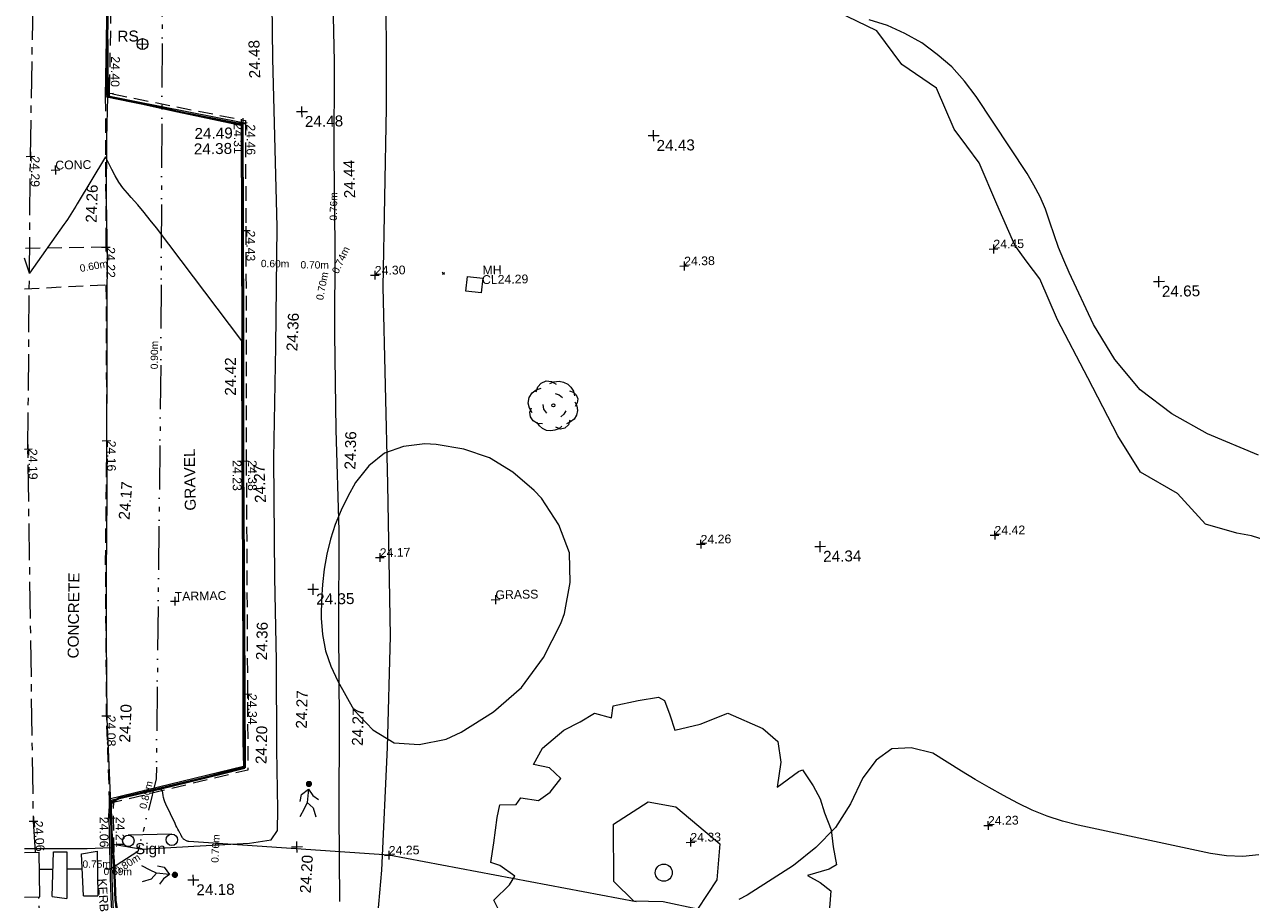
# Model space of a CAD drawing. Header units: millimetres. Extents: x -290717 to 520720, y -88450 to 287762.
# Tile 4 of 197: x -284629 to -242672, y -22252 to 7672. Entities that reach past the tile are written whole.
import ezdxf

# ---------------------------------------------------------------- set-up
doc = ezdxf.new("R2010")
doc.units = ezdxf.units.MM
for name, pattern in [('IMPORT-CENTER _6_', [2000, 1250, -250, 250, -250]), ('IMPORT-DASHED _2_', [750, 500, -250]), ('IMPORT-UG_EIR_QLB2 _2_', [2750, 1500, -300, 0, -300, 150, -300, 0, -200]), ('IMPORT-UG_ELEC_LV_QLB2 _2_', [2700, 1500, -300, 0, -250, 150, -300, 0, -200]), ('IMPORT-UG_ELEC_STREET LIGHTING_QLB2 _2_', [2700, 1500, -300, 0, -250, 150, -300, 0, -200])]:
    doc.linetypes.add(name, pattern=pattern)
for name, color, linetype, lineweight, true_color in [('00_TOPO_FOOTPATH', 7, 'Continuous', 9, 0xa50000), ('00_TOPO_FURN_SIGN', 7, 'Continuous', 9, 0x666666), ('00_TOPO_KERB_BOTTOM', 1, 'Continuous', 9, 0xff0000), ('00_TOPO_KERB_TOP', 7, 'Continuous', 9, 0xa500a5), ('00_TOPO_LEVEL_SPOT', 7, 'Continuous', 9, 0x666666), ('00_TOPO_ROAD_MARKING_WHITE_CONTINUOUS', 7, 'Continuous', 9, 0x999999), ('00_TOPO_TREE', 7, 'Continuous', 9, 0x666666), ('00_TOPO_VEGETATION', 7, 'Continuous', 9, 0x52a552), ('00_UAV_FORM_LINES', 7, 'Continuous', 9, 0x666666), ('01_DTM_CONTOUR_MNR', 7, 'Continuous', 9, 0xa5a552), ('12333-PUM-2D-U-0001-C01 - Rev2_REVIT IMPORT_dwg', 7, 'Continuous', 9, 0x767676), ('CONTOURS_MINOR', 7, 'Continuous', 9, 0x00a5a5), ('KERB_BOTTOM', 7, 'Continuous', 9, 0x0000a5), ('KERB_BOTTOM_LVL', 7, 'Continuous', 9, 0x0000a5), ('KERB_BOTTOM_TXT', 7, 'Continuous', 9, 0x0000a5), ('KERB_TOP', 2, 'Continuous', 9, 0xffff00), ('KERB_TOP_LVL', 2, 'Continuous', 9, 0xffff00), ('MANHOLES', 7, 'Continuous', 9, 0xa50000), ('MANHOLES_LVL', 7, 'Continuous', 9, 0xa50000), ('MANHOLES_TXT', 7, 'Continuous', 9, 0xa50000), ('PUM-EIRCOMM-NOTES', 6, 'Continuous', 9, 0xff00ff), ('PUM-EIRCOMM-QLB2', 6, 'IMPORT-UG_EIR_QLB2 _2_', 9, 0xff00ff), ('PUM-ELECTRIC-LV-QLB2', 1, 'IMPORT-UG_ELEC_LV_QLB2 _2_', 9, 0xff0000), ('ROAD_CROWNLINE', 7, 'IMPORT-CENTER _6_', 9, 0xa500a5), ('ROAD_CROWNLINE_LVL', 7, 'Continuous', 9, 0xa500a5), ('SPOT_HEIGHTS_LVL', 7, 'Continuous', 9, 0x00a500), ('TREE', 7, 'Continuous', 9, 0x00a500)]:
    doc.layers.add(name, color=color, linetype=linetype, lineweight=lineweight, true_color=true_color)
for name, color, linetype, lineweight in [('00_TOPO_PEDASTRIAN', 7, 'Continuous', 9), ('00_TOPO_ROAD_EDGE', 7, 'Continuous', 9), ('00_TOPO_SURVEY_TEXT', 7, 'Continuous', 9), ('CHANGE_OF_SURFACE', 7, 'IMPORT-DASHED _2_', 9), ('CHANGE_OF_SURFACE_LVL', 7, 'Continuous', 9), ('GEN-TEXT', 7, 'Continuous', 9), ('Text', 7, 'Continuous', 9), ('TEXT_TXT', 7, 'Continuous', 9)]:
    doc.layers.add(name, color=color, linetype=linetype, lineweight=lineweight)
doc.styles.add('Arial_1', font='arial.ttf', dxfattribs={"height": 250})
doc.styles.add('Arial_3', font='arial.ttf', dxfattribs={"height": 300})
doc.styles.add('Swis721 Lt BT_2', font='swissl.ttf', dxfattribs={"height": 375})

# ---------------------------------------------------------------- blocks, each defined once
blk = doc.blocks.new('12333-PUM-2D-U-0001-C01 - Rev2_REVIT IMPORT_dwg_PEDESTRIAN CROSS-2077061-Site Location Plan Existing')
at = {"layer": '00_TOPO_PEDASTRIAN', "true_color": 0xe2e2e2}
blk.add_hatch(color=254, dxfattribs=at).paths.add_polyline_path([(533622146, 725538781), (533622201, 725538798), (533622251, 725538867), (533622252, 725538904), (533622237, 725538951), (533622178, 725538995), (533622111, 725539000), (533622084, 725538988), (533622034, 725538919), (533622033, 725538882), (533622048, 725538834), (533622107, 725538790), (533622122, 725538787)])
at = {"layer": '00_TOPO_PEDASTRIAN', "color": 253, "true_color": 0xaaaaaa, "flags": 128}
for points in [[(533621514, 725538961), (533621293, 725539069), (533621020, 725539218)], [(533621548, 725539208), (533621780, 725539156), (533621959, 725538913), (533621746, 725538762), (533621606, 725538580)], [(533621959, 725538913), (533621514, 725538961), (533621327, 725538758), (533621015, 725538673)]]:
    blk.add_lwpolyline(points, dxfattribs=at)
blk = doc.blocks.new('12333-PUM-2D-U-0001-C01 - Rev2_REVIT IMPORT_dwg_PEDESTRIAN CROSS-2077062-Site Location Plan Existing')
at = {"layer": '00_TOPO_PEDASTRIAN', "true_color": 0xe2e2e2}
blk.add_hatch(color=254, dxfattribs=at).paths.add_polyline_path([(533626782, 725541810), (533626837, 725541826), (533626887, 725541896), (533626888, 725541932), (533626873, 725541980), (533626831, 725542020), (533626747, 725542028), (533626705, 725542000), (533626680, 725541974), (533626672, 725541890), (533626702, 725541840), (533626753, 725541813)])
at = {"layer": '00_TOPO_PEDASTRIAN', "color": 253, "true_color": 0xaaaaaa, "flags": 128}
for points in [[(533626463, 725541327), (533626515, 725541559), (533626759, 725541738), (533626909, 725541525), (533627091, 725541385)], [(533626759, 725541738), (533626710, 725541293), (533626913, 725541106), (533626998, 725540794)], [(533626710, 725541293), (533626602, 725541072), (533626453, 725540799)]]:
    blk.add_lwpolyline(points, dxfattribs=at)
blk = doc.blocks.new('12333-PUM-2D-U-0001-C01 - Rev2_REVIT IMPORT_dwg_MSL_RoadSign_SYM-2077193-Site Location Plan Existing')
at = {"layer": '00_TOPO_FURN_SIGN', "color": 254, "true_color": 0xcccccc}
for p, q in [((-500, 0), (500, 0)), ((0, -500), (0, 500))]:
    blk.add_line(p, q, dxfattribs=at)
blk.add_circle((0, 0), 500, dxfattribs=at)
blk = doc.blocks.new('12333-PUM-2D-U-0001-C01 - Rev2_REVIT IMPORT_dwg_MSL_Sign_SYM-2077194-Site Location Plan Existing')
at = {"layer": '00_TOPO_FURN_SIGN', "color": 254, "true_color": 0xcccccc}
blk.add_line((1862, 0), (-1862, 0), dxfattribs=at)
for centre in [(-1862, -489), (1862, -489)]:
    blk.add_circle(centre, 489, dxfattribs=at)
blk = doc.blocks.new('12333-PUM-2D-U-0001-C01 - Rev2_REVIT IMPORT_dwg_MM-2077200-Site Location Plan Existing')
at = {"layer": '00_TOPO_LEVEL_SPOT', "color": 254, "true_color": 0xcccccc, "flags": 128}
for points in [[(0, -500), (0, 0), (-500, 0)], [(500, 0), (0, 0), (0, 500)]]:
    blk.add_lwpolyline(points, dxfattribs=at)
blk = doc.blocks.new('12333-PUM-2D-U-0001-C01 - Rev2_REVIT IMPORT_dwg_CONIFEROUS_TREE-2077251-Site Location Plan Existing')
at = {"layer": '00_TOPO_TREE', "color": 254, "true_color": 0xcccccc, "flags": 128}
for points in [[(-2405, -802), (-2691, -286), (-2805, 286), (-2691, 916), (-2347, 1431), (-1889, 1775), (-1317, 1947)], [(-1889, 1546), (-1718, 2118), (-1317, 2519), (-744, 2748), (-172, 2691), (344, 2347)], [(-344, 2462), (115, 2634), (687, 2691), (1202, 2576), (1660, 2347), (2004, 2004), (2290, 1546), (2405, 1031)], [(1832, 1603), (2233, 1431), (2576, 1145), (2748, 687), (2691, 229), (2462, -172)], [(-744, -859), (-1088, -401), (-1145, 115)], [(229, 1317), (687, 1145), (1031, 859)], [(2405, 344), (2634, -115), (2691, -630), (2576, -1145), (2290, -1603), (1889, -1889), (1431, -2118)], [(-1260, -2061), (-1832, -2004), (-2290, -1718), (-2576, -1260), (-2634, -744), (-2462, -229)], [(1374, -630), (1145, -1031), (802, -1317)], [(916, -2347), (573, -2634), (115, -2805), (-344, -2863), (-802, -2805), (-1260, -2576), (-1603, -2290), (-1832, -1889)], [(1832, -1718), (1660, -2233), (1260, -2576), (744, -2691), (229, -2462)]]:
    blk.add_lwpolyline(points, dxfattribs=at)
at = {"layer": '00_TOPO_TREE', "color": 254, "true_color": 0xcccccc}
blk.add_circle((0, 0), 177, dxfattribs=at)
blk = doc.blocks.new('12333-PUM-2D-U-0001-C01 - Rev2_REVIT IMPORT_dwg_MGS62954_T2_Galway_ITM_3d_Rev1-2077680-Site Location Plan Existing')
at = {"layer": '00_TOPO_FOOTPATH', "color": 254, "true_color": 0xcccccc, "flags": 128}
for points in [[(533627761, 725537883), (533627794, 725540924), (533627858, 725544010), (533627892, 725547148), (533627965, 725550566), (533627926, 725554011), (533627932, 725557283), (533627998, 725560334), (533628016, 725563374), (533628081, 725566606), (533628072, 725569706)], [(533620050, 725539980), (533621037, 725539786), (533622802, 725539857), (533624707, 725539931), (533625454, 725540029), (533625671, 725540348), (533625702, 725541066), (533625697, 725543123), (533625740, 725546158), (533625732, 725549001), (533625772, 725553071), (533625903, 725556905), (533626020, 725560989), (533625972, 725566754), (533626000, 725570509)]]:
    blk.add_lwpolyline(points, dxfattribs=at)
at = {"layer": '00_TOPO_KERB_BOTTOM', "color": 254, "true_color": 0xcccccc, "flags": 128}
blk.add_lwpolyline([(533620149, 725537604), (533620083, 725538064), (533620058, 725539226), (533619996, 725540408), (533619982, 725541162), (533619994, 725541365), (533620051, 725541453), (533620278, 725541569), (533621668, 725541880), (533623778, 725542338), (533624568, 725542526), (533624558, 725543449), (533624609, 725546504), (533624636, 725548569), (533624698, 725552812), (533624743, 725555471), (533624818, 725558672), (533624829, 725560945), (533624884, 725564464), (533622683, 725564977), (533620307, 725565533), (533620332, 725568164)], dxfattribs=at)
at = {"layer": '00_TOPO_KERB_TOP', "color": 254, "true_color": 0xcccccc, "flags": 128}
blk.add_lwpolyline([(533620174, 725537613), (533620115, 725538066), (533620089, 725539228), (533620050, 725539980), (533620028, 725540409), (533620019, 725540875), (533620014, 725541162), (533620025, 725541355), (533620073, 725541429), (533620289, 725541539), (533621680, 725541836), (533623785, 725542308), (533624602, 725542502), (533624590, 725543447), (533624641, 725546503), (533624668, 725548569), (533624729, 725552812), (533624775, 725555471), (533624850, 725558672), (533624861, 725560945), (533624916, 725564488), (533622690, 725565008), (533620339, 725565558), (533620364, 725568164)], dxfattribs=at)
at = {"layer": '00_TOPO_PEDASTRIAN', "color": 254, "true_color": 0xcccccc}
for p, q in [((533617016, 725539748), (533617513, 725539748)), ((533617513, 725538224), (533617513, 725539748)), ((533617932, 725538224), (533618008, 725539748)), ((533618008, 725539748), (533618465, 725539748)), ((533618465, 725539748), (533618427, 725538148)), ((533618961, 725539672), (533619494, 725539748)), ((533618999, 725538224), (533618961, 725539672)), ((533619494, 725539748), (533619494, 725538224)), ((533616989, 725538224), (533617513, 725538224)), ((533617932, 725538224), (533618427, 725538148)), ((533618999, 725538224), (533619494, 725538224))]:
    blk.add_line(p, q, dxfattribs=at)
at = {"layer": '00_TOPO_ROAD_EDGE', "color": 254, "true_color": 0xcccccc, "flags": 128}
blk.add_lwpolyline([(533619994, 725541365), (533619920, 725544270), (533619950, 725547070), (533619980, 725549220), (533620050, 725551880), (533620080, 725554080), (533620120, 725556010), (533620170, 725558570), (533620200, 725560040), (533620200, 725562010), (533620250, 725564130), (533620307, 725565533)], dxfattribs=at)
at = {"layer": '00_TOPO_ROAD_MARKING_WHITE_CONTINUOUS', "color": 254, "true_color": 0xcccccc, "flags": 128}
blk.add_lwpolyline([(533617018, 725539879), (533617650, 725539870), (533619160, 725539850), (533619970, 725539870)], dxfattribs=at)
at = {"layer": '00_TOPO_VEGETATION', "color": 254, "true_color": 0xcccccc, "flags": 128}
blk.add_lwpolyline([(533637146, 725538405), (533637165, 725540362), (533638365, 725541112), (533639307, 725540920), (533640788, 725539623), (533640669, 725538399), (533639992, 725537409), (533638819, 725537680), (533637822, 725537722)], close=True, dxfattribs=at)
at = {"layer": '00_UAV_FORM_LINES', "color": 254, "true_color": 0xcccccc, "flags": 128}
blk.add_lwpolyline([(533629793, 725595263), (533629787, 725592338), (533629669, 725587011), (533629581, 725583084), (533629740, 725579537), (533629912, 725578290), (533630090, 725576469), (533630108, 725575769), (533629907, 725570304), (533629828, 725564983), (533629604, 725558874), (533629648, 725552127), (533629640, 725546924), (533629473, 725543124), (533629204, 725538927), (533629004, 725536996), (533628799, 725535424), (533628297, 725533026)], dxfattribs=at)
at = {"layer": '01_DTM_CONTOUR_MNR', "color": 254, "true_color": 0xcccccc, "flags": 128}
blk.add_lwpolyline([(533660650, 725549340), (533659151, 725549841), (533658650, 725549947), (533657584, 725550274), (533656650, 725551340), (533655400, 725552090), (533654650, 725553340), (533653983, 725554673), (533653648, 725555340), (533652650, 725557340), (533652067, 725558757), (533651650, 725559340), (533651233, 725559923), (533650650, 725561340), (533650067, 725562757), (533649650, 725563340), (533649233, 725563923), (533648650, 725565340), (533647483, 725566173), (533646650, 725567340), (533645317, 725568007)], dxfattribs=at)
for name, p, xscale, yscale, zscale in [('12333-PUM-2D-U-0001-C01 - Rev2_REVIT IMPORT_dwg_MSL_RoadSign_SYM-2077193-Site Location Plan Existing', (533621529, 725567322), 0.375, 0.375, 0.375), ('12333-PUM-2D-U-0001-C01 - Rev2_REVIT IMPORT_dwg_MM-2077200-Site Location Plan Existing', (533626940, 725564910), 0.375, 0.375, 0.375), ('12333-PUM-2D-U-0001-C01 - Rev2_REVIT IMPORT_dwg_MM-2077200-Site Location Plan Existing', (533638950, 725563880), 0.375, 0.375, 0.375), ('12333-PUM-2D-U-0001-C01 - Rev2_REVIT IMPORT_dwg_MM-2077200-Site Location Plan Existing', (533656140, 725558590), 0.375, 0.375, 0.375), ('12333-PUM-2D-U-0001-C01 - Rev2_REVIT IMPORT_dwg_CONIFEROUS_TREE-2077251-Site Location Plan Existing', (533635362, 725554724), 0.3048, 0.3048, 0.3048), ('12333-PUM-2D-U-0001-C01 - Rev2_REVIT IMPORT_dwg_MM-2077200-Site Location Plan Existing', (533644400, 725549730), 0.375, 0.375, 0.375), ('12333-PUM-2D-U-0001-C01 - Rev2_REVIT IMPORT_dwg_MM-2077200-Site Location Plan Existing', (533627040, 725548570), 0.375, 0.375, 0.375), ('12333-PUM-2D-U-0001-C01 - Rev2_REVIT IMPORT_dwg_MM-2077200-Site Location Plan Existing', (533626330, 725539770), 0.375, 0.375, 0.375), ('12333-PUM-2D-U-0001-C01 - Rev2_REVIT IMPORT_dwg_MM-2077200-Site Location Plan Existing', (533622770, 725538700), 0.375, 0.375, 0.375)]:
    blk.add_blockref(name, p, dxfattribs=dict(xscale=xscale, yscale=yscale, zscale=zscale))
for name in ['12333-PUM-2D-U-0001-C01 - Rev2_REVIT IMPORT_dwg_PEDESTRIAN CROSS-2077062-Site Location Plan Existing', '12333-PUM-2D-U-0001-C01 - Rev2_REVIT IMPORT_dwg_PEDESTRIAN CROSS-2077061-Site Location Plan Existing']:
    blk.add_blockref(name, (0, 0))
at = {"xscale": 0.4, "yscale": 0.4, "zscale": 0.4, "rotation": 0.3829377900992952}
blk.add_blockref('12333-PUM-2D-U-0001-C01 - Rev2_REVIT IMPORT_dwg_MSL_Sign_SYM-2077194-Site Location Plan Existing', (533621313, 725540285), dxfattribs=at)
at = {"layer": '00_TOPO_FOOTPATH', "color": 251, "true_color": 0x666666, "char_height": 375, "width": 1495.9, "attachment_point": 1, "line_spacing_factor": 1.005062, "style": 'Swis721 Lt BT_2'}
for s, insert, rotation in [('24.48', (533625160, 725566083), 90.2743), ('24.44', (533628336, 725561926), 90.39), ('24.36', (533626265, 725556745), 86.4215), ('24.36', (533628180, 725552656), 87.5759), ('24.27', (533626363, 725543825), 87.6493), ('24.27', (533628268, 725543203), 87.6493)]:
    blk.add_mtext(s, dxfattribs=dict(at, insert=insert, rotation=rotation))
at = {"layer": '00_TOPO_FURN_SIGN', "insert": (533620675, 725567790), "char_height": 375, "width": 783.57, "attachment_point": 1, "line_spacing_factor": 1.005062, "style": 'Swis721 Lt BT_2'}
blk.add_mtext('RS', dxfattribs=at)
at = {"layer": '00_TOPO_FURN_SIGN', "insert": (533620796, 725539999), "char_height": 375, "width": 1206.22, "attachment_point": 1, "rotation": 359.057, "line_spacing_factor": 1.005062, "style": 'Swis721 Lt BT_2'}
blk.add_mtext('Sign', dxfattribs=at)
at = {"layer": '00_TOPO_KERB_BOTTOM', "color": 251, "true_color": 0x666666, "insert": (533623221, 725563890), "char_height": 375, "width": 1495.9, "attachment_point": 1, "line_spacing_factor": 1.005062, "style": 'Swis721 Lt BT_2'}
blk.add_mtext('24.38', dxfattribs=at)
at = {"layer": '00_TOPO_KERB_BOTTOM', "color": 251, "true_color": 0x666666, "char_height": 375, "width": 1495.9, "attachment_point": 1, "line_spacing_factor": 1.005062, "style": 'Swis721 Lt BT_2'}
for s, insert, rotation in [('24.27', (533625103, 725551555), 91.398), ('24.20', (533624963, 725542636), 87.6493)]:
    blk.add_mtext(s, dxfattribs=dict(at, insert=insert, rotation=rotation))
at = {"layer": '00_TOPO_KERB_TOP', "color": 251, "true_color": 0x666666, "insert": (533623253, 725564418), "char_height": 375, "width": 1495.9, "attachment_point": 1, "line_spacing_factor": 1.005062, "style": 'Swis721 Lt BT_2'}
blk.add_mtext('24.49', dxfattribs=at)
at = {"layer": '00_TOPO_KERB_TOP', "color": 251, "true_color": 0x666666, "char_height": 375, "width": 1495.9, "attachment_point": 1, "line_spacing_factor": 1.005062, "style": 'Swis721 Lt BT_2'}
for s, insert, rotation in [('24.42', (533624138, 725555248), 89.015), ('24.36', (533625041, 725546189), 87.6493)]:
    blk.add_mtext(s, dxfattribs=dict(at, insert=insert, rotation=rotation))
at = {"layer": '00_TOPO_LEVEL_SPOT', "char_height": 375, "width": 1495.9, "attachment_point": 1, "line_spacing_factor": 1.005062, "style": 'Swis721 Lt BT_2'}
for s, insert in [('24.48', (533627035, 725564763)), ('24.43', (533639045, 725563733)), ('24.65', (533656235, 725558443)), ('24.34', (533644495, 725549583)), ('24.35', (533627135, 725548423)), ('24.18', (533622865, 725538553))]:
    blk.add_mtext(s, dxfattribs=dict(at, insert=insert))
at = {"layer": '00_TOPO_LEVEL_SPOT', "insert": (533626399, 725538202), "char_height": 375, "width": 1495.9, "attachment_point": 1, "rotation": 85.5691, "line_spacing_factor": 1.005062, "style": 'Swis721 Lt BT_2'}
blk.add_mtext('24.20', dxfattribs=at)
at = {"layer": '00_TOPO_ROAD_EDGE', "color": 251, "true_color": 0x666666, "char_height": 375, "width": 1495.9, "attachment_point": 1, "line_spacing_factor": 1.005062, "style": 'Swis721 Lt BT_2'}
for s, insert, rotation in [('24.26', (533619479, 725561251), 87.1501), ('24.17', (533620425, 725551086), 84.3659), ('24.10', (533620315, 725543461), 86.711)]:
    blk.add_mtext(s, dxfattribs=dict(at, insert=insert, rotation=rotation))
at = {"layer": '00_TOPO_SURVEY_TEXT', "color": 251, "true_color": 0x666666, "char_height": 375, "attachment_point": 1, "line_spacing_factor": 1.005062, "style": 'Swis721 Lt BT_2'}
for s, insert, width, rotation in [('GRAVEL', (533622700, 725551338), 2322.21, 90), ('CONCRETE', (533618602, 725546359), 3286.24, 88.4123)]:
    blk.add_mtext(s, dxfattribs=dict(at, insert=insert, width=width, rotation=rotation))
blk = doc.blocks.new('12333-PUM-2D-U-0001-C01 - Rev2_REVIT IMPORT_dwg_SPOT-2077713-Site Location Plan Existing')
at = {"layer": 'Text', "color": 253, "true_color": 0xaaaaaa}
for p, q in [((-500, 0), (500, 0)), ((0, 500), (0, -500))]:
    blk.add_line(p, q, dxfattribs=at)
blk = doc.blocks.new('12333-PUM-2D-U-0001-C01 - Rev2_REVIT IMPORT_dwg_TREE_1-V219-Site Location Plan Existing')
at = {"layer": 'TREE', "color": 9, "true_color": 0xaae1aa, "flags": 128}
blk.add_lwpolyline([(-230.614, 433.535), (-189.325, 457.704), (-140.987, 443.605), (-135.952, 477.845), (-64.451, 491.944), (-6.042, 500), (11.078, 490.937), (25.176, 449.648), (38.268, 405.337), (110.775, 421.45), (190.332, 451.662), (289.023, 406.344), (331.319, 368.077), (339.376, 308.661), (327.291, 238.167), (388.721, 281.47), (400.806, 286.506), (430.01, 240.181), (449.144, 202.92), (461.229, 162.638), (479.355, 113.293), (484.391, 64.955), (492.447, 13.595), (471.299, 1.511), (409.869, -15.609), (445.116, -35.75), (475.327, -59.919), (468.278, -133.434), (451.158, -208.963), (406.848, -258.308), (399.799, -285.498), (310.171, -289.527), (323.263, -326.788), (317.221, -371.098), (230.614, -428.499), (160.121, -465.76), (94.663, -457.704), (66.465, -489.93), (-26.183, -500), (-89.627, -492.951), (-161.128, -473.817), (-190.332, -462.739), (-201.41, -419.436), (-257.805, -431.521), (-283.988, -412.387), (-302.115, -380.161), (-341.39, -379.154), (-334.34, -351.964), (-313.192, -310.675), (-309.164, -272.407), (-372.608, -321.752), (-404.834, -293.555), (-426.989, -242.195), (-438.066, -201.913), (-469.285, -141.49), (-472.306, -97.18), (-485.398, -69.99), (-440.081, -26.687), (-424.975, -2.518), (-466.264, 28.701), (-492.447, 37.764), (-482.377, 93.152), (-472.306, 165.66), (-463.243, 201.913), (-416.918, 201.913), (-403.827, 220.04), (-353.474, 211.984), (-319.235, 235.146), (-289.023, 273.414), (-320.242, 304.632), (-365.559, 314.703), (-339.376, 361.027), (-277.946, 411.38)], close=True, dxfattribs=at)
blk = doc.blocks.new('12333-PUM-2D-U-0001-C01 - Rev2_REVIT IMPORT_dwg_SPOT-2077769-Site Location Plan Existing')
at = {"layer": 'CHANGE_OF_SURFACE_LVL', "color": 253, "true_color": 0xaaaaaa}
for p, q in [((-500, 0), (500, 0)), ((0, 500), (0, -500))]:
    blk.add_line(p, q, dxfattribs=at)
blk = doc.blocks.new('12333-PUM-2D-U-0001-C01 - Rev2_REVIT IMPORT_dwg_SPOT-2077770-Site Location Plan Existing')
at = {"layer": 'KERB_BOTTOM_LVL', "color": 9, "true_color": 0xaaaae1}
for p, q in [((-500, 0), (500, 0)), ((0, 500), (0, -500))]:
    blk.add_line(p, q, dxfattribs=at)
blk = doc.blocks.new('12333-PUM-2D-U-0001-C01 - Rev2_REVIT IMPORT_dwg_SPOT-2077810-Site Location Plan Existing')
at = {"layer": 'KERB_TOP_LVL', "color": 51, "true_color": 0xffffaa}
for p, q in [((-500, 0), (500, 0)), ((0, 500), (0, -500))]:
    blk.add_line(p, q, dxfattribs=at)
blk = doc.blocks.new('12333-PUM-2D-U-0001-C01 - Rev2_REVIT IMPORT_dwg_SPOT-2077774-Site Location Plan Existing')
at = {"layer": 'ROAD_CROWNLINE_LVL', "color": 254, "true_color": 0xe1aae1}
for p, q in [((-500, 0), (500, 0)), ((0, 500), (0, -500))]:
    blk.add_line(p, q, dxfattribs=at)
blk = doc.blocks.new('12333-PUM-2D-U-0001-C01 - Rev2_REVIT IMPORT_dwg_SPOT-V251-Site Location Plan Existing')
at = {"layer": 'ROAD_CROWNLINE_LVL', "color": 254, "true_color": 0xe1aae1}
for p, q in [((-380, 0), (500, 0)), ((0, 500), (0, -500))]:
    blk.add_line(p, q, dxfattribs=at)
blk = doc.blocks.new('12333-PUM-2D-U-0001-C01 - Rev2_REVIT IMPORT_dwg_SPOT-2077775-Site Location Plan Existing')
at = {"layer": 'SPOT_HEIGHTS_LVL', "color": 9, "true_color": 0xaae1aa}
for p, q in [((-500, 0), (500, 0)), ((0, 500), (0, -500))]:
    blk.add_line(p, q, dxfattribs=at)
blk = doc.blocks.new('12333-PUM-2D-U-0001-C01 - Rev2_REVIT IMPORT_dwg-1620468-Site Location Plan Existing')
at = {"layer": 'CHANGE_OF_SURFACE', "color": 253, "true_color": 0xaaaaaa}
for p, q in [((-20853, -50300), (-20925, -55458)), ((-20925, -55458), (-23703, -55455)), ((-23727, -56833), (-20943, -56739)), ((-20943, -56739), (-21017, -62073))]:
    blk.add_line(p, q, dxfattribs=at)
at = {"layer": 'CHANGE_OF_SURFACE', "color": 253, "true_color": 0xaaaaaa, "flags": 128}
for points in [[(-20357, -31560), (-20440, -35308), (-20594, -42667), (-20629, -47695), (-20717, -50195), (-19884, -50381), (-16076, -51206)], [(-16076, -51206), (-16181, -58739), (-16253, -62851)], [(-21017, -62073), (-21132, -66157), (-21189, -71481), (-21140, -74334)], [(-16253, -62851), (-16316, -68219), (-16381, -73421), (-20996, -74454), (-21018, -74979), (-21006, -77014), (-20997, -77691), (-20977, -78121), (-20951, -78652), (-20912, -79176), (-20850, -79614), (-20654, -80556), (-20489, -81223), (-20348, -81676), (-20261, -81902), (-20073, -82276), (-19766, -82864), (-19435, -83389), (-19116, -83803), (-18832, -84112), (-18524, -84426), (-18103, -84818), (-17697, -85174), (-17150, -85575), (-16863, -85192), (-16193, -85712), (-16449, -86055), (-16499, -86131)]]:
    blk.add_lwpolyline(points, dxfattribs=at)
at = {"layer": 'CONTOURS_MINOR', "color": 254, "true_color": 0xaae1e1, "flags": 128}
for points in [[(18362, -63251), (16627, -62495), (15420, -61796), (14356, -60953), (13506, -59896), (12798, -58695), (11999, -56898), (11820, -56471), (11653, -56040), (11504, -55601), (11368, -55159), (11223, -54721), (11053, -54295), (10847, -53884), (10616, -53485), (8923, -50826), (8534, -50292), (8105, -49797), (7619, -49358), (7093, -48958), (6522, -48626), (5930, -48345), (5308, -48140)], [(18132, -76928), (17583, -76975), (17033, -76941), (16482, -76854), (11975, -75798), (11443, -75650), (10922, -75474), (10416, -75257), (9921, -75012), (9438, -74741), (8958, -74463), (8485, -74175), (8015, -73880), (7049, -73258), (6313, -73055), (5654, -73082), (5110, -73455), (4643, -74058), (4208, -74938), (3675, -75737), (2994, -76414), (2215, -77011), (621, -77994), (332, -78144)], [(-3185, -78161), (-11612, -76421), (-18439, -75830), (-18461, -75827), (-18482, -75821), (-18503, -75813), (-18523, -75803), (-18604, -75754), (-18621, -75742), (-18636, -75729), (-18649, -75713), (-18660, -75696), (-18698, -75621), (-18708, -75602), (-18717, -75584), (-18727, -75565), (-18736, -75546), (-18781, -75459), (-18812, -75396), (-18843, -75333), (-18873, -75270), (-18902, -75206), (-19208, -74536), (-19237, -74463), (-19262, -74389), (-19279, -74314), (-19293, -74237), (-19312, -74081), (-19349, -74051), (-19402, -74011), (-16517, -73313), (-16497, -72147), (-16488, -71563), (-16479, -70980), (-16472, -70397), (-16465, -69813), (-16448, -68221), (-16410, -64529), (-16407, -64249), (-16404, -63970), (-16401, -63690), (-16398, -63410), (-16392, -62851), (-16332, -58741), (-19187, -54829), (-19390, -54558), (-19597, -54290), (-19811, -54027), (-20029, -53767), (-20151, -53626), (-20303, -53434), (-20443, -53235), (-20566, -53025), (-20677, -52807), (-20882, -52361), (-21876, -53951), (-21932, -54040), (-21989, -54129), (-22046, -54218), (-22103, -54307), (-22161, -54394), (-22221, -54482), (-22282, -54568), (-22343, -54654), (-23552, -56301), (-23709, -55787)]]:
    blk.add_lwpolyline(points, dxfattribs=at)
blk.add_lwpolyline([(-7931, -62893), (-8809, -62582), (-9751, -62399), (-10141, -62370), (-10869, -62447), (-11523, -62662), (-12065, -63086), (-12533, -63648), (-12802, -64123), (-13040, -64593), (-13250, -65074), (-13415, -65572), (-13551, -66081), (-13648, -66601), (-13723, -67123), (-13767, -67649), (-13788, -68177), (-13789, -68269), (-13752, -68835), (-13660, -69387), (-13485, -69918), (-13256, -70436), (-12726, -71424), (-12086, -72124), (-11363, -72576), (-10514, -72655), (-9581, -72486), (-9063, -72250), (-7946, -71573), (-6971, -70760), (-6210, -69744), (-5592, -68593), (-5462, -68262), (-5248, -67201), (-5258, -66181), (-5606, -65222), (-6179, -64304), (-6425, -64030), (-7146, -63397)], close=True, dxfattribs=at)
at = {"layer": 'GEN-TEXT', "color": 253, "true_color": 0xaaaaaa}
for p, q in [((-9435, -56592), (-9364, -56521)), ((-9364, -56592), (-9435, -56521))]:
    blk.add_line(p, q, dxfattribs=at)
at = {"layer": 'KERB_BOTTOM', "color": 9, "true_color": 0xaaaae1, "flags": 128}
for points in [[(-20488, -31529), (-20572, -35305), (-20726, -42665), (-20762, -47692), (-20853, -50300), (-19912, -50510), (-16227, -51309)], [(-16227, -51309), (-16330, -58736), (-16402, -62850)], [(-16402, -62850), (-16464, -68217), (-16528, -73301), (-21140, -74334), (-21167, -74976), (-21154, -77015), (-21146, -77695), (-21126, -78128)]]:
    blk.add_lwpolyline(points, dxfattribs=at)
at = {"layer": 'KERB_TOP', "color": 51, "true_color": 0xffffaa, "flags": 128}
for points in [[(-20446, -31560), (-20529, -35306), (-20683, -42665), (-20719, -47693), (-20809, -50266), (-19903, -50468), (-16168, -51278)], [(-16168, -51278), (-16272, -58737), (-16343, -62851)], [(-16345, -62850), (-16407, -68218), (-16472, -73347), (-21085, -74380), (-21110, -74977), (-21097, -77015), (-21089, -77693), (-21069, -78125)]]:
    blk.add_lwpolyline(points, dxfattribs=at)
at = {"layer": 'MANHOLES', "color": 9, "true_color": 0xe1aaaa, "flags": 128}
blk.add_lwpolyline([(-8581, -56673), (-8057, -56735), (-8117, -57241), (-8640, -57179)], close=True, dxfattribs=at)
at = {"layer": 'PUM-EIRCOMM-QLB2', "color": 211, "true_color": 0xffaaff}
for p, q in [((-23101, -76701), (-23567, -76695)), ((-22105, -76714), (-22629, -76707))]:
    blk.add_line(p, q, dxfattribs=at)
at = {"layer": 'PUM-EIRCOMM-QLB2', "color": 211, "true_color": 0xffaaff, "flags": 128}
blk.add_lwpolyline([(-17340, -26606), (-18637, -37261), (-18852, -47078), (-19108, -59181), (-19520, -73671), (-20188, -76146), (-21134, -76726), (-21586, -76720)], dxfattribs=at)
at = {"layer": 'ROAD_CROWNLINE', "color": 254, "true_color": 0xe1aae1, "flags": 128}
for points in [[(-23709, -62312), (-23449, -52305), (-23072, -41414), (-22956, -35332), (-22927, -26758), (-22580, -15404), (-22406, -2631), (-21972, 14921), (-21450, 28940), (-21392, 35428), (-21289, 38830), (-21266, 39634), (-21074, 49244)], [(-23689, -76107), (-23742, -75043), (-23709, -62312)], [(249006, -92725), (244453, -94206), (233556, -94383), (213354, -93698), (191428, -93433), (168463, -92924), (161119, -92830), (147820, -92659), (134837, -92304), (124391, -92018), (104167, -91620), (79168, -91355), (65619, -91289), (52756, -91112), (39914, -90847), (23027, -90603), (4970, -90095), (-7099, -89786), (-12602, -89763), (-16470, -88901), (-19410, -87266), (-21200, -85365), (-23477, -80326), (-23612, -77631)]]:
    blk.add_lwpolyline(points, dxfattribs=at)
at = {"layer": 'TREE', "color": 9, "true_color": 0xaae1aa}
blk.add_circle((-2222, -77179), 292, dxfattribs=at)
blk.add_blockref('12333-PUM-2D-U-0001-C01 - Rev2_REVIT IMPORT_dwg_MGS62954_T2_Galway_ITM_3d_Rev1-2077680-Site Location Plan Existing', (-533641080, -725615854))
for name, p, xscale, yscale, zscale in [('12333-PUM-2D-U-0001-C01 - Rev2_REVIT IMPORT_dwg_SPOT-2077769-Site Location Plan Existing', (-20717, -50195), 0.3, 0.3, 0.3), ('12333-PUM-2D-U-0001-C01 - Rev2_REVIT IMPORT_dwg_SPOT-2077770-Site Location Plan Existing', (-16227, -51309), 0.3, 0.3, 0.3), ('12333-PUM-2D-U-0001-C01 - Rev2_REVIT IMPORT_dwg_SPOT-2077810-Site Location Plan Existing', (-16168, -51278), 0.3, 0.3, 0.3), ('12333-PUM-2D-U-0001-C01 - Rev2_REVIT IMPORT_dwg_SPOT-2077774-Site Location Plan Existing', (-23449, -52305), 0.3, 0.3, 0.3), ('12333-PUM-2D-U-0001-C01 - Rev2_REVIT IMPORT_dwg_SPOT-2077713-Site Location Plan Existing', (-22604, -52786), 0.3, 0.3, 0.3), ('12333-PUM-2D-U-0001-C01 - Rev2_REVIT IMPORT_dwg_SPOT-2077769-Site Location Plan Existing', (-16128, -54972), 0.3, 0.3, 0.3), ('12333-PUM-2D-U-0001-C01 - Rev2_REVIT IMPORT_dwg_SPOT-2077769-Site Location Plan Existing', (-20925, -55458), 0.3, 0.3, 0.3), ('12333-PUM-2D-U-0001-C01 - Rev2_REVIT IMPORT_dwg_SPOT-2077775-Site Location Plan Existing', (9424, -56047), 0.3, 0.3, 0.3), ('12333-PUM-2D-U-0001-C01 - Rev2_REVIT IMPORT_dwg_SPOT-2077775-Site Location Plan Existing', (-11742, -56576), 0.3, 0.3, 0.3), ('12333-PUM-2D-U-0001-C01 - Rev2_REVIT IMPORT_dwg_SPOT-2077775-Site Location Plan Existing', (-1159, -56444), 0.3, 0.3, 0.3), ('12333-PUM-2D-U-0001-C01 - Rev2_REVIT IMPORT_dwg_SPOT-2077769-Site Location Plan Existing', (-21017, -62073), 0.3, 0.3, 0.3), ('12333-PUM-2D-U-0001-C01 - Rev2_REVIT IMPORT_dwg_SPOT-V251-Site Location Plan Existing', (-23709, -62312), 0.3, 0.3, 0.3), ('12333-PUM-2D-U-0001-C01 - Rev2_REVIT IMPORT_dwg_SPOT-2077770-Site Location Plan Existing', (-16402, -62850), 0.3, 0.3, 0.3), ('12333-PUM-2D-U-0001-C01 - Rev2_REVIT IMPORT_dwg_SPOT-2077810-Site Location Plan Existing', (-16343, -62851), 0.3, 0.3, 0.3), ('12333-PUM-2D-U-0001-C01 - Rev2_REVIT IMPORT_dwg_SPOT-2077775-Site Location Plan Existing', (-762, -65969), 0.3, 0.3, 0.3), ('12333-PUM-2D-U-0001-C01 - Rev2_REVIT IMPORT_dwg_SPOT-2077775-Site Location Plan Existing', (9292, -65837), 0.3, 0.3, 0.3), ('12333-PUM-2D-U-0001-C01 - Rev2_REVIT IMPORT_dwg_SPOT-2077775-Site Location Plan Existing', (-11742, -66233), 0.3, 0.3, 0.3), ('12333-PUM-2D-U-0001-C01 - Rev2_REVIT IMPORT_dwg_SPOT-2077713-Site Location Plan Existing', (-18779, -67603), 0.3, 0.3, 0.3), ('12333-PUM-2D-U-0001-C01 - Rev2_REVIT IMPORT_dwg_SPOT-2077713-Site Location Plan Existing', (-7811, -67741), 0.3, 0.3, 0.3), ('12333-PUM-2D-U-0001-C01 - Rev2_REVIT IMPORT_dwg_SPOT-2077769-Site Location Plan Existing', (-16348, -70820), 0.3, 0.3, 0.3), ('12333-PUM-2D-U-0001-C01 - Rev2_REVIT IMPORT_dwg_TREE_1-V219-Site Location Plan Existing', (-2222, -77179), 12, 12, 12), ('12333-PUM-2D-U-0001-C01 - Rev2_REVIT IMPORT_dwg_SPOT-2077769-Site Location Plan Existing', (-21189, -71481), 0.3, 0.3, 0.3), ('12333-PUM-2D-U-0001-C01 - Rev2_REVIT IMPORT_dwg_SPOT-2077774-Site Location Plan Existing', (-23742, -75043), 0.3, 0.3, 0.3), ('12333-PUM-2D-U-0001-C01 - Rev2_REVIT IMPORT_dwg_SPOT-2077770-Site Location Plan Existing', (-21167, -74976), 0.3, 0.3, 0.3), ('12333-PUM-2D-U-0001-C01 - Rev2_REVIT IMPORT_dwg_SPOT-2077810-Site Location Plan Existing', (-21110, -74977), 0.3, 0.3, 0.3), ('12333-PUM-2D-U-0001-C01 - Rev2_REVIT IMPORT_dwg_SPOT-2077775-Site Location Plan Existing', (8895, -75758), 0.3, 0.3, 0.3), ('12333-PUM-2D-U-0001-C01 - Rev2_REVIT IMPORT_dwg_SPOT-2077775-Site Location Plan Existing', (-11610, -76420), 0.3, 0.3, 0.3), ('12333-PUM-2D-U-0001-C01 - Rev2_REVIT IMPORT_dwg_SPOT-2077775-Site Location Plan Existing', (-1291, -76155), 0.3, 0.3, 0.3)]:
    blk.add_blockref(name, p, dxfattribs=dict(xscale=xscale, yscale=yscale, zscale=zscale))
at = {"layer": 'CHANGE_OF_SURFACE_LVL', "char_height": 300, "width": 1256.11, "attachment_point": 1, "line_spacing_factor": 0.941778, "style": 'Arial_3'}
for s, insert, rotation in [('24.40', (-20330, -48940), 267.9817), ('24.43', (-15813, -54977), 269.2007), ('24.22', (-20610, -55462), 269.2024), ('24.16', (-20702, -62078), 269.2024), ('24.34', (-16033, -70823), 269.3826), ('24.08', (-20875, -71484), 269.3826)]:
    blk.add_mtext(s, dxfattribs=dict(at, insert=insert, rotation=rotation))
at = {"layer": 'KERB_BOTTOM_LVL', "char_height": 300, "width": 1256.11, "attachment_point": 1, "line_spacing_factor": 0.941778, "style": 'Arial_3'}
for s, insert, rotation in [('24.31', (-16176, -51295), 269.2007), ('24.23', (-16415, -62821), 269.2007), ('24.06', (-21180, -74937), 269.3826)]:
    blk.add_mtext(s, dxfattribs=dict(at, insert=insert, rotation=rotation))
at = {"layer": 'KERB_BOTTOM_TXT', "insert": (-21277, -77037), "char_height": 300, "width": 1362.62, "attachment_point": 1, "rotation": 272.6542, "line_spacing_factor": 0.941778, "style": 'Arial_3'}
blk.add_mtext('KERB', dxfattribs=at)
at = {"layer": 'KERB_TOP_LVL', "char_height": 300, "width": 1256.11, "attachment_point": 1, "line_spacing_factor": 0.941778, "style": 'Arial_3'}
for s, insert, rotation in [('24.46', (-15743, -51346), 269.2007), ('24.38', (-15896, -62829), 269.2007), ('24.21', (-20629, -74947), 269.3826)]:
    blk.add_mtext(s, dxfattribs=dict(at, insert=insert, rotation=rotation))
at = {"layer": 'MANHOLES_LVL', "insert": (-8083, -56642), "char_height": 300, "width": 1895.19, "attachment_point": 1, "line_spacing_factor": 0.941778, "style": 'Arial_3'}
blk.add_mtext('CL24.29', dxfattribs=at)
at = {"layer": 'MANHOLES_TXT', "insert": (-8058, -56316), "char_height": 300, "width": 774.97, "attachment_point": 1, "line_spacing_factor": 0.941778, "style": 'Arial_3'}
blk.add_mtext('MH', dxfattribs=at)
at = {"layer": 'PUM-EIRCOMM-NOTES', "char_height": 250, "width": 1160.03, "attachment_point": 2, "line_spacing_factor": 0.941778, "style": 'Arial_1'}
for s, insert, rotation in [('0.90m', (-19455, -59171), 88.3713), ('0.80m', (-19998, -74178), 74.8958), ('0.80m', (-20626, -76451), 31.5128), ('0.75m', (-21605, -76421), 359.2568)]:
    blk.add_mtext(s, dxfattribs=dict(at, insert=insert, rotation=rotation))
at = {"layer": 'PUM-ELECTRIC-LV-QLB2', "char_height": 250, "width": 1160.03, "attachment_point": 2, "line_spacing_factor": 0.941778, "style": 'Arial_1'}
for s, insert, rotation in [('0.76m', (-13241, -54194), 88.14), ('0.74m', (-13015, -55981), 64.4793), ('0.60m', (-21370, -55965), 9.4473), ('0.60m', (-15145, -55994), 358.4461), ('0.70m', (-13792, -56061), 358.6244), ('0.70m', (-13674, -56888), 78.1605), ('0.76m', (-17661, -76080), 86.3327), ('0.69m', (-20887, -76687), 358.2111)]:
    blk.add_mtext(s, dxfattribs=dict(at, insert=insert, rotation=rotation))
at = {"layer": 'ROAD_CROWNLINE_LVL', "char_height": 300, "width": 1256.11, "attachment_point": 1, "line_spacing_factor": 0.941778, "style": 'Arial_3'}
for s, insert, rotation in [('24.29', (-23134, -52311), 268.9088), ('24.19', (-23394, -62313), 269.8508), ('24.06', (-23427, -75027), 272.8744)]:
    blk.add_mtext(s, dxfattribs=dict(at, insert=insert, rotation=rotation))
at = {"layer": 'SPOT_HEIGHTS_LVL', "char_height": 300, "width": 1256.11, "attachment_point": 1, "line_spacing_factor": 0.941778, "style": 'Arial_3'}
for s, insert in [('24.45', (9424, -55732)), ('24.38', (-1159, -56129)), ('24.30', (-11742, -56261)), ('24.26', (-762, -65654)), ('24.42', (9292, -65522)), ('24.17', (-11742, -65918)), ('24.23', (8895, -75443)), ('24.33', (-1291, -75840)), ('24.25', (-11610, -76105))]:
    blk.add_mtext(s, dxfattribs=dict(at, insert=insert))
at = {"layer": 'TEXT_TXT', "char_height": 300, "attachment_point": 1, "line_spacing_factor": 0.941778, "style": 'Arial_3'}
for s, insert, width in [('CONC', (-22604, -52471), 1469.14), ('TARMAC', (-18779, -67288), 2108.21), ('GRASS', (-7811, -67426), 1751.95)]:
    blk.add_mtext(s, dxfattribs=dict(at, insert=insert, width=width))

msp = doc.modelspace()

# ---------------------------------------------------------------- block references
at = {"layer": '12333-PUM-2D-U-0001-C01 - Rev2_REVIT IMPORT_dwg', "color": 254, "linetype": 'IMPORT-UG_ELEC_STREET LIGHTING_QLB2 _2_', "true_color": 0xffd4d4, "rotation": 0.9999999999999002}
msp.add_blockref('12333-PUM-2D-U-0001-C01 - Rev2_REVIT IMPORT_dwg-1620468-Site Location Plan Existing', (-261895, 55870), dxfattribs=at)

doc.saveas('drawing.dxf')
